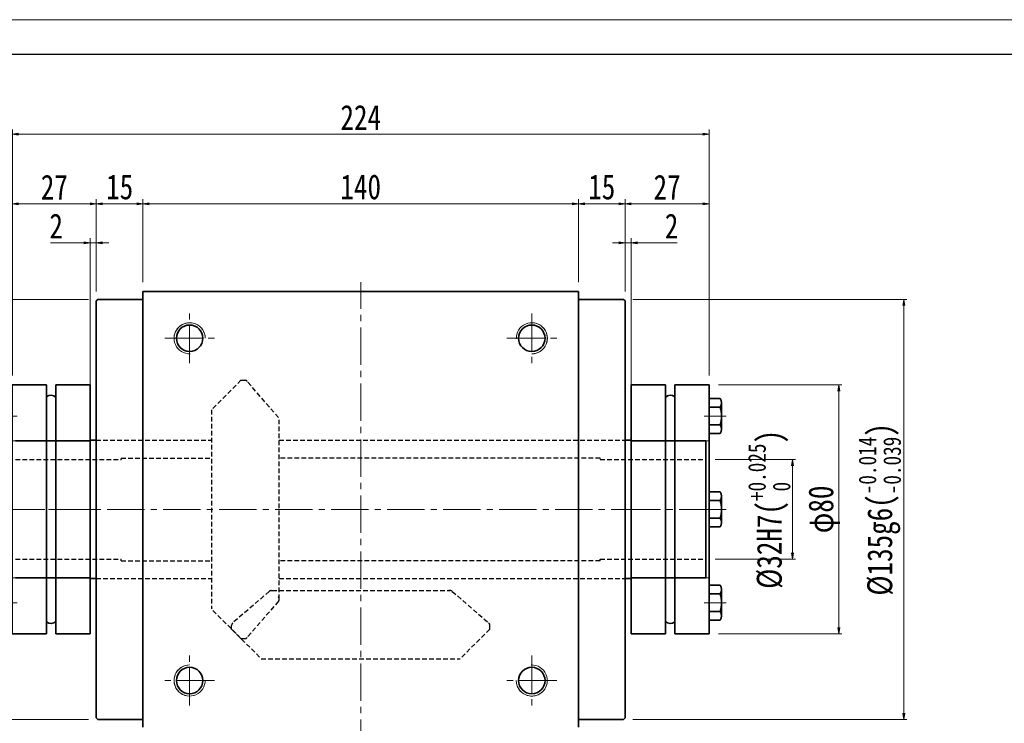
# Model space of a CAD drawing. Header units: millimetres. Extents: x -19 to 933, y -24 to 638.
# Tile 4 of 8: x 141 to 457, y 412 to 638. Entities that reach past the tile are written whole.
import ezdxf

# ---------------------------------------------------------------- set-up
doc = ezdxf.new("R2010")
doc.units = ezdxf.units.MM
doc.set_wipeout_variables(frame=1)
for name, pattern in [('DASHED', [0.75, 0.5, -0.25]), ('点画线', [18, 12, -2, 2, -2]), ('虚线', [2, 1, -1])]:
    doc.linetypes.add(name, pattern=pattern)
for name, color, linetype, lineweight in [('中心线层', 1, '点画线', 18), ('图框_外框线', 7, 'Continuous', 18), ('尺寸线层', 3, 'Continuous', 18), ('粗实线层', 7, 'Continuous', 35)]:
    doc.layers.add(name, color=color, linetype=linetype, lineweight=lineweight)
doc.styles.add('宋体', font='SimSun.ttf', dxfattribs={"width": 0.8})
doc.dimstyles.new('A水平标注$0', dxfattribs={"dimtxt": 3.5, "dimasz": 2, "dimexe": 1.5, "dimexo": 3, "dimgap": 1.1, "dimtad": 1, "dimtoh": 1, "dimdec": 4, "dimdsep": 46, "dimtxsty": '宋体', "dimblk": 'OPEN', "dimcen": 3, "dimclrd": 3, "dimclre": 3, "dimclrt": 6, "dimadec": 0, "dimazin": 0, "dimtm": 1e-09, "dimtfac": 1, "dimtdec": 4, "dimtix": 1, "dimtmove": 0, "dimatfit": 3, "dimldrblk": 'OPEN', "dimfxl": 0, "dimlwd": 13, "dimlwe": 13, "dimarcsym": 0})
doc.dimstyles.new('D直径标注φ25', dxfattribs={"dimtxt": 3.5, "dimasz": 2, "dimexe": 1, "dimexo": 3, "dimtad": 1, "dimtoh": 1, "dimdec": 1, "dimdsep": 46, "dimtxsty": '宋体', "dimblk": 'OPEN', "dimcen": 3, "dimclrd": 3, "dimclre": 3, "dimclrt": 130, "dimadec": 0, "dimazin": 0, "dimtm": 1e-09, "dimtfac": 1, "dimtdec": 1, "dimtmove": 0, "dimatfit": 0, "dimldrblk": 'OPEN', "dimfxl": 0, "dimlwd": 13, "dimlwe": 13, "dimarcsym": 0})

# ---------------------------------------------------------------- blocks, each defined once
blk = doc.blocks.new('_Open')
at = {"color": 0, "linetype": 'ByBlock', "lineweight": -2}
for p, q in [((-1, 0.17), (0, 0)), ((-1, -0.17), (0, 0)), ((0, 0), (-1, 0))]:
    blk.add_line(p, q, dxfattribs=at)
blk = doc.blocks.new('*D15')
at = {"layer": 'Defpoints', "color": 0, "transparency": 16777216}
for p in [(320.3, 578.87), (180.3, 550.66), (320.3, 550.66)]:
    blk.add_point(p, dxfattribs=at)
at = {"layer": '尺寸线层', "color": 3, "lineweight": 13, "transparency": 16777216}
for p, q in [((180.3, 553.66), (180.3, 580.37)), ((320.3, 553.66), (320.3, 580.37)), ((182.3, 578.87), (318.3, 578.87))]:
    blk.add_line(p, q, dxfattribs=at)
at = {"layer": '尺寸线层', "color": 3, "lineweight": 13, "transparency": 16777216, "xscale": 2, "yscale": 2, "zscale": 2, "rotation": 180}
blk.add_blockref('_Open', (180.3, 578.87), dxfattribs=at)
at = {"layer": '尺寸线层', "color": 3, "lineweight": 13, "transparency": 16777216, "xscale": 2, "yscale": 2, "zscale": 2}
blk.add_blockref('_Open', (320.3, 578.87), dxfattribs=at)
at = {"layer": '尺寸线层', "color": 6, "transparency": 16777216, "insert": (250.3, 584.28), "char_height": 8, "attachment_point": 5, "style": '宋体', "bg_fill": 3, "box_fill_scale": 1.1, "bg_fill_color": 257, "bg_fill_transparency": 0}
blk.add_mtext('140', dxfattribs=at)
blk = doc.blocks.new('*D16')
at = {"layer": 'Defpoints', "color": 0, "transparency": 16777216}
for p in [(165.3, 578.87), (165.3, 547.66), (180.3, 550.66)]:
    blk.add_point(p, dxfattribs=at)
at = {"layer": '尺寸线层', "color": 3, "lineweight": 13, "transparency": 16777216}
for p, q in [((165.3, 550.66), (165.3, 580.37)), ((180.3, 553.66), (180.3, 580.37)), ((178.3, 578.87), (167.3, 578.87))]:
    blk.add_line(p, q, dxfattribs=at)
at = {"layer": '尺寸线层', "color": 3, "lineweight": 13, "transparency": 16777216, "xscale": 2, "yscale": 2, "zscale": 2, "rotation": 180}
blk.add_blockref('_Open', (165.3, 578.87), dxfattribs=at)
at = {"layer": '尺寸线层', "color": 3, "lineweight": 13, "transparency": 16777216, "xscale": 2, "yscale": 2, "zscale": 2}
blk.add_blockref('_Open', (180.3, 578.87), dxfattribs=at)
at = {"layer": '尺寸线层', "color": 6, "transparency": 16777216, "insert": (172.8, 584.26), "char_height": 8, "attachment_point": 5, "style": '宋体', "bg_fill": 3, "box_fill_scale": 1.1, "bg_fill_color": 257, "bg_fill_transparency": 0}
blk.add_mtext('15', dxfattribs=at)
blk = doc.blocks.new('*D17')
at = {"layer": 'Defpoints', "color": 0, "transparency": 16777216}
for p in [(335.3, 578.87), (320.3, 550.66), (335.3, 547.66)]:
    blk.add_point(p, dxfattribs=at)
at = {"layer": '尺寸线层', "color": 3, "lineweight": 13, "transparency": 16777216}
for p, q in [((320.3, 553.66), (320.3, 580.37)), ((335.3, 550.66), (335.3, 580.37)), ((322.3, 578.87), (333.3, 578.87))]:
    blk.add_line(p, q, dxfattribs=at)
at = {"layer": '尺寸线层', "color": 3, "lineweight": 13, "transparency": 16777216, "xscale": 2, "yscale": 2, "zscale": 2, "rotation": 180}
blk.add_blockref('_Open', (320.3, 578.87), dxfattribs=at)
at = {"layer": '尺寸线层', "color": 3, "lineweight": 13, "transparency": 16777216, "xscale": 2, "yscale": 2, "zscale": 2}
blk.add_blockref('_Open', (335.3, 578.87), dxfattribs=at)
at = {"layer": '尺寸线层', "color": 6, "transparency": 16777216, "insert": (327.8, 584.26), "char_height": 8, "attachment_point": 5, "style": '宋体', "bg_fill": 3, "box_fill_scale": 1.1, "bg_fill_color": 257, "bg_fill_transparency": 0}
blk.add_mtext('15', dxfattribs=at)
blk = doc.blocks.new('*D18')
at = {"layer": 'Defpoints', "color": 0, "transparency": 16777216}
for p in [(337.3, 566.37), (335.3, 547.66), (337.3, 501.91)]:
    blk.add_point(p, dxfattribs=at)
at = {"layer": '尺寸线层', "color": 3, "lineweight": 13, "transparency": 16777216}
for p, q in [((335.3, 550.66), (335.3, 567.87)), ((337.3, 504.91), (337.3, 567.87)), ((333.3, 566.37), (331.3, 566.37)), ((335.3, 566.37), (337.3, 566.37)), ((346.96, 566.37), (339.3, 566.37)), ((352, 566.37), (346.96, 566.37))]:
    blk.add_line(p, q, dxfattribs=at)
at = {"layer": '尺寸线层', "color": 3, "lineweight": 13, "transparency": 16777216, "xscale": 2, "yscale": 2, "zscale": 2}
blk.add_blockref('_Open', (335.3, 566.37), dxfattribs=at)
at = {"layer": '尺寸线层', "color": 3, "lineweight": 13, "transparency": 16777216, "xscale": 2, "yscale": 2, "zscale": 2, "rotation": 180}
blk.add_blockref('_Open', (337.3, 566.37), dxfattribs=at)
at = {"layer": '尺寸线层', "color": 6, "transparency": 16777216, "insert": (350.23, 571.74), "char_height": 8, "attachment_point": 5, "style": '宋体', "bg_fill": 3, "box_fill_scale": 1.1, "bg_fill_color": 257, "bg_fill_transparency": 0}
blk.add_mtext('2', dxfattribs=at)
blk = doc.blocks.new('*D19')
at = {"layer": 'Defpoints', "color": 0, "transparency": 16777216}
for p in [(163.3, 566.37), (165.3, 547.66), (163.3, 501.91)]:
    blk.add_point(p, dxfattribs=at)
at = {"layer": '尺寸线层', "color": 3, "lineweight": 13, "transparency": 16777216}
for p, q in [((163.3, 504.91), (163.3, 567.87)), ((165.3, 550.66), (165.3, 567.87)), ((150.62, 566.37), (155.66, 566.37)), ((155.66, 566.37), (161.3, 566.37)), ((165.3, 566.37), (163.3, 566.37)), ((167.3, 566.37), (169.3, 566.37))]:
    blk.add_line(p, q, dxfattribs=at)
at = {"layer": '尺寸线层', "color": 3, "lineweight": 13, "transparency": 16777216, "xscale": 2, "yscale": 2, "zscale": 2}
blk.add_blockref('_Open', (163.3, 566.37), dxfattribs=at)
at = {"layer": '尺寸线层', "color": 3, "lineweight": 13, "transparency": 16777216, "xscale": 2, "yscale": 2, "zscale": 2, "rotation": 180}
blk.add_blockref('_Open', (165.3, 566.37), dxfattribs=at)
at = {"layer": '尺寸线层', "color": 6, "transparency": 16777216, "insert": (152.39, 571.74), "char_height": 8, "attachment_point": 5, "style": '宋体', "bg_fill": 3, "box_fill_scale": 1.1, "bg_fill_color": 257, "bg_fill_transparency": 0}
blk.add_mtext('2', dxfattribs=at)
blk = doc.blocks.new('*X9')
at = {"layer": '中心线层', "linetype": '点画线', "lineweight": 18}
blk.add_line((-5.5, 0), (1.6, 0), dxfattribs=at)
at = {"layer": '粗实线层'}
for p, q in [((-4, 4.23), (-4, -4.23)), ((-3.57, 5.65), (0, 5.65)), ((0, 5.65), (0, -5.65)), ((0, 3.5), (0, -3.5)), ((-4, 0), (-4, -3.5)), ((-3.57, 2.82), (0, 2.82)), ((0, -2.82), (-3.57, -2.82)), ((-3.57, -5.65), (0, -5.65))]:
    blk.add_line(p, q, dxfattribs=at)
for centre, radius, start, end in [((-1.48, 4.23), 2.52, 145.8762, 214.1238), ((5, 0), 9.02, 161.76, 198.24), ((-1.48, -4.23), 2.52, 145.8762, 214.1238)]:
    blk.add_arc(centre, radius, start, end, dxfattribs=at)
blk = doc.blocks.new('343gh_1')
at = {"layer": '粗实线层'}
for p, q in [((-14, 40), (-25, 40)), ((-14, 40), (-14, -40)), ((-11, 40), (-11, -40)), ((0, 40), (-11, 40)), ((0, -40), (0, 40)), ((-25, -40), (-14, -40)), ((-11, -40), (0, -40))]:
    blk.add_line(p, q, dxfattribs=at)
at = {"layer": '粗实线层', "color": 6, "linetype": '虚线', "lineweight": 18}
for p, q in [((-25, 22), (0, 22)), ((-25, -22), (0, -22))]:
    blk.add_line(p, q, dxfattribs=at)
at = {"layer": '粗实线层'}
for centre, start, end in [((-12.61, 34.48), 43.1173, 129.3024), ((-12.61, -34.48), 230.6976, 316.8827)]:
    blk.add_arc(centre, 2.2, start, end, dxfattribs=at)
blk.add_wipeout([(-25, 0), (-25, 0.82), (-25, 0.82), (-25, 2.82), (-25, 2.82), (-25, 5.65), (-25, 5.65), (-28.57, 5.65), (-28.57, 5.65), (-28.59, 5.6), (-28.62, 5.56), (-28.65, 5.52), (-28.67, 5.48), (-28.7, 5.43), (-28.72, 5.39), (-28.74, 5.34), (-28.76, 5.3), (-28.78, 5.25), (-28.8, 5.21), (-28.82, 5.16), (-28.84, 5.12), (-28.86, 5.07), (-28.87, 5.02), (-28.89, 4.97), (-28.9, 4.93), (-28.92, 4.88), (-28.93, 4.83), (-28.94, 4.78), (-28.95, 4.73), (-28.96, 4.68), (-28.97, 4.63), (-28.98, 4.58), (-28.98, 4.53), (-28.99, 4.48), (-28.99, 4.43), (-29, 4.38), (-29, 4.33), (-29, 4.28), (-29, 4.23), (-29, 4.23), (-29, 0.82), (-29, 0.82), (-29, 0.6), (-29, 0.6), (-29, 0.58), (-29, 0.56), (-29, 0.54), (-29, 0.52), (-29.01, 0.5), (-29.01, 0.48), (-29.01, 0.46), (-29.01, 0.44), (-29.01, 0.42), (-29.01, 0.4), (-29.01, 0.38), (-29.01, 0.36), (-29.01, 0.34), (-29.01, 0.32), (-29.01, 0.3), (-29.02, 0.28), (-29.02, 0.26), (-29.02, 0.24), (-29.02, 0.22), (-29.02, 0.2), (-29.02, 0.18), (-29.02, 0.16), (-29.02, 0.14), (-29.02, 0.12), (-29.02, 0.1), (-29.02, 0.08), (-29.02, 0.06), (-29.02, 0.04), (-29.02, 0.02), (-29.02, 0), (-29.02, 0), (-29.02, -0.02), (-29.02, -0.04), (-29.02, -0.06), (-29.02, -0.08), (-29.02, -0.1), (-29.02, -0.12), (-29.02, -0.14), (-29.02, -0.16), (-29.02, -0.18), (-29.02, -0.2), (-29.02, -0.22), (-29.02, -0.24), (-29.02, -0.26), (-29.02, -0.28), (-29.01, -0.3), (-29.01, -0.32), (-29.01, -0.34), (-29.01, -0.36), (-29.01, -0.38), (-29.01, -0.4), (-29.01, -0.42), (-29.01, -0.44), (-29.01, -0.46), (-29.01, -0.48), (-29.01, -0.5), (-29, -0.52), (-29, -0.54), (-29, -0.56), (-29, -0.58), (-29, -0.6), (-29, -0.6), (-29, -4.23), (-29, -4.23), (-29, -4.28), (-29, -4.33), (-29, -4.38), (-28.99, -4.43), (-28.99, -4.48), (-28.98, -4.53), (-28.98, -4.58), (-28.97, -4.63), (-28.96, -4.68), (-28.95, -4.73), (-28.94, -4.78), (-28.93, -4.83), (-28.92, -4.88), (-28.9, -4.93), (-28.89, -4.97), (-28.87, -5.02), (-28.86, -5.07), (-28.84, -5.12), (-28.82, -5.16), (-28.8, -5.21), (-28.78, -5.25), (-28.76, -5.3), (-28.74, -5.34), (-28.72, -5.39), (-28.7, -5.43), (-28.67, -5.48), (-28.65, -5.52), (-28.62, -5.56), (-28.59, -5.6), (-28.57, -5.65), (-28.57, -5.65), (-25, -5.65), (-25, -5.65), (-25, -2.82), (-25, -2.82)]).dxf.layer = '粗实线层'
at = {"layer": '中心线层'}
blk.add_line((2.67, 0), (-28, 0), dxfattribs=at)
at = {"layer": '粗实线层'}
blk.add_line((-25, 40), (-25, -40), dxfattribs=at)
blk.add_blockref('*X9', (-25, 0), dxfattribs=at)
for points in [[(-25, 30), (-25, 30.82), (-25, 30.82), (-25, 32.82), (-25, 32.82), (-25, 35.65), (-25, 35.65), (-28.57, 35.65), (-28.57, 35.65), (-28.59, 35.6), (-28.62, 35.56), (-28.65, 35.52), (-28.67, 35.48), (-28.7, 35.43), (-28.72, 35.39), (-28.74, 35.34), (-28.76, 35.3), (-28.78, 35.25), (-28.8, 35.21), (-28.82, 35.16), (-28.84, 35.12), (-28.86, 35.07), (-28.87, 35.02), (-28.89, 34.97), (-28.9, 34.93), (-28.92, 34.88), (-28.93, 34.83), (-28.94, 34.78), (-28.95, 34.73), (-28.96, 34.68), (-28.97, 34.63), (-28.98, 34.58), (-28.98, 34.53), (-28.99, 34.48), (-28.99, 34.43), (-29, 34.38), (-29, 34.33), (-29, 34.28), (-29, 34.23), (-29, 34.23), (-29, 30.82), (-29, 30.82), (-29, 30.6), (-29, 30.6), (-29, 30.58), (-29, 30.56), (-29, 30.54), (-29, 30.52), (-29.01, 30.5), (-29.01, 30.48), (-29.01, 30.46), (-29.01, 30.44), (-29.01, 30.42), (-29.01, 30.4), (-29.01, 30.38), (-29.01, 30.36), (-29.01, 30.34), (-29.01, 30.32), (-29.01, 30.3), (-29.02, 30.28), (-29.02, 30.26), (-29.02, 30.24), (-29.02, 30.22), (-29.02, 30.2), (-29.02, 30.18), (-29.02, 30.16), (-29.02, 30.14), (-29.02, 30.12), (-29.02, 30.1), (-29.02, 30.08), (-29.02, 30.06), (-29.02, 30.04), (-29.02, 30.02), (-29.02, 30), (-29.02, 30), (-29.02, 29.98), (-29.02, 29.96), (-29.02, 29.94), (-29.02, 29.92), (-29.02, 29.9), (-29.02, 29.88), (-29.02, 29.86), (-29.02, 29.84), (-29.02, 29.82), (-29.02, 29.8), (-29.02, 29.78), (-29.02, 29.76), (-29.02, 29.74), (-29.02, 29.72), (-29.01, 29.7), (-29.01, 29.68), (-29.01, 29.66), (-29.01, 29.64), (-29.01, 29.62), (-29.01, 29.6), (-29.01, 29.58), (-29.01, 29.56), (-29.01, 29.54), (-29.01, 29.52), (-29.01, 29.5), (-29, 29.48), (-29, 29.46), (-29, 29.44), (-29, 29.42), (-29, 29.4), (-29, 29.4), (-29, 25.77), (-29, 25.77), (-29, 25.72), (-29, 25.67), (-29, 25.62), (-28.99, 25.57), (-28.99, 25.52), (-28.98, 25.47), (-28.98, 25.42), (-28.97, 25.37), (-28.96, 25.32), (-28.95, 25.27), (-28.94, 25.22), (-28.93, 25.17), (-28.92, 25.12), (-28.9, 25.07), (-28.89, 25.03), (-28.87, 24.98), (-28.86, 24.93), (-28.84, 24.88), (-28.82, 24.84), (-28.8, 24.79), (-28.78, 24.75), (-28.76, 24.7), (-28.74, 24.66), (-28.72, 24.61), (-28.7, 24.57), (-28.67, 24.52), (-28.65, 24.48), (-28.62, 24.44), (-28.59, 24.4), (-28.57, 24.35), (-28.57, 24.35), (-25, 24.35), (-25, 24.35), (-25, 27.18), (-25, 27.18)], [(-25, -30), (-25, -29.18), (-25, -29.18), (-25, -27.18), (-25, -27.18), (-25, -24.35), (-25, -24.35), (-28.57, -24.35), (-28.57, -24.35), (-28.59, -24.4), (-28.62, -24.44), (-28.65, -24.48), (-28.67, -24.52), (-28.7, -24.57), (-28.72, -24.61), (-28.74, -24.66), (-28.76, -24.7), (-28.78, -24.75), (-28.8, -24.79), (-28.82, -24.84), (-28.84, -24.88), (-28.86, -24.93), (-28.87, -24.98), (-28.89, -25.03), (-28.9, -25.07), (-28.92, -25.12), (-28.93, -25.17), (-28.94, -25.22), (-28.95, -25.27), (-28.96, -25.32), (-28.97, -25.37), (-28.98, -25.42), (-28.98, -25.47), (-28.99, -25.52), (-28.99, -25.57), (-29, -25.62), (-29, -25.67), (-29, -25.72), (-29, -25.77), (-29, -25.77), (-29, -29.18), (-29, -29.18), (-29, -29.4), (-29, -29.4), (-29, -29.42), (-29, -29.44), (-29, -29.46), (-29, -29.48), (-29.01, -29.5), (-29.01, -29.52), (-29.01, -29.54), (-29.01, -29.56), (-29.01, -29.58), (-29.01, -29.6), (-29.01, -29.62), (-29.01, -29.64), (-29.01, -29.66), (-29.01, -29.68), (-29.01, -29.7), (-29.02, -29.72), (-29.02, -29.74), (-29.02, -29.76), (-29.02, -29.78), (-29.02, -29.8), (-29.02, -29.82), (-29.02, -29.84), (-29.02, -29.86), (-29.02, -29.88), (-29.02, -29.9), (-29.02, -29.92), (-29.02, -29.94), (-29.02, -29.96), (-29.02, -29.98), (-29.02, -30), (-29.02, -30), (-29.02, -30.02), (-29.02, -30.04), (-29.02, -30.06), (-29.02, -30.08), (-29.02, -30.1), (-29.02, -30.12), (-29.02, -30.14), (-29.02, -30.16), (-29.02, -30.18), (-29.02, -30.2), (-29.02, -30.22), (-29.02, -30.24), (-29.02, -30.26), (-29.02, -30.28), (-29.01, -30.3), (-29.01, -30.32), (-29.01, -30.34), (-29.01, -30.36), (-29.01, -30.38), (-29.01, -30.4), (-29.01, -30.42), (-29.01, -30.44), (-29.01, -30.46), (-29.01, -30.48), (-29.01, -30.5), (-29, -30.52), (-29, -30.54), (-29, -30.56), (-29, -30.58), (-29, -30.6), (-29, -30.6), (-29, -34.23), (-29, -34.23), (-29, -34.28), (-29, -34.33), (-29, -34.38), (-28.99, -34.43), (-28.99, -34.48), (-28.98, -34.53), (-28.98, -34.58), (-28.97, -34.63), (-28.96, -34.68), (-28.95, -34.73), (-28.94, -34.78), (-28.93, -34.83), (-28.92, -34.88), (-28.9, -34.93), (-28.89, -34.97), (-28.87, -35.02), (-28.86, -35.07), (-28.84, -35.12), (-28.82, -35.16), (-28.8, -35.21), (-28.78, -35.25), (-28.76, -35.3), (-28.74, -35.34), (-28.72, -35.39), (-28.7, -35.43), (-28.67, -35.48), (-28.65, -35.52), (-28.62, -35.56), (-28.59, -35.6), (-28.57, -35.65), (-28.57, -35.65), (-25, -35.65), (-25, -35.65), (-25, -32.82), (-25, -32.82)]]:
    blk.add_wipeout(points).dxf.layer = '粗实线层'
for p in [(-25, 30), (-25, -30)]:
    blk.add_blockref('*X9', p, dxfattribs=at)
blk = doc.blocks.new('*D26')
at = {"layer": 'Defpoints', "color": 0, "transparency": 16777216}
for p in [(361.3, 496.66), (361.3, 464.66), (389.12, 464.66)]:
    blk.add_point(p, dxfattribs=at)
at = {"layer": '尺寸线层', "color": 3, "lineweight": 13, "transparency": 16777216}
for p, q in [((364.3, 496.66), (390.12, 496.66)), ((389.12, 494.66), (389.12, 466.66)), ((364.3, 464.66), (390.12, 464.66))]:
    blk.add_line(p, q, dxfattribs=at)
at = {"layer": '尺寸线层', "color": 3, "lineweight": 13, "transparency": 16777216, "xscale": 2, "yscale": 2, "zscale": 2}
for p, rotation in [((389.12, 496.66), 90), ((389.12, 464.66), 270)]:
    blk.add_blockref('_Open', p, dxfattribs=dict(at, rotation=rotation))
at = {"layer": '尺寸线层', "color": 130, "transparency": 16777216, "insert": (381.64, 480.66), "char_height": 8, "attachment_point": 5, "rotation": 90, "style": '宋体'}
blk.add_mtext('{\\A1;\\A1;%%C32H7({\\H0.707107x;\\S+0.025^  0;})}', dxfattribs=at)
blk = doc.blocks.new('*D27')
at = {"layer": 'Defpoints', "color": 0, "transparency": 16777216}
for p in [(362.3, 520.66), (362.3, 440.66), (404, 440.66)]:
    blk.add_point(p, dxfattribs=at)
at = {"layer": '尺寸线层', "color": 3, "lineweight": 13, "transparency": 16777216}
for p, q in [((365.3, 520.66), (405, 520.66)), ((404, 518.66), (404, 442.66)), ((365.3, 440.66), (405, 440.66))]:
    blk.add_line(p, q, dxfattribs=at)
at = {"layer": '尺寸线层', "color": 3, "lineweight": 13, "transparency": 16777216, "xscale": 2, "yscale": 2, "zscale": 2}
for p, rotation in [((404, 520.66), 90), ((404, 440.66), 270)]:
    blk.add_blockref('_Open', p, dxfattribs=dict(at, rotation=rotation))
at = {"layer": '尺寸线层', "color": 130, "transparency": 16777216, "insert": (399.32, 480.66), "char_height": 8, "attachment_point": 5, "rotation": 90, "style": '宋体', "bg_fill": 3, "box_fill_scale": 1.1, "bg_fill_color": 257, "bg_fill_transparency": 0}
blk.add_mtext('φ80', dxfattribs=at)
blk = doc.blocks.new('*D28')
at = {"layer": 'Defpoints', "color": 0, "transparency": 16777216}
for p in [(334.8, 548.16), (334.8, 413.16), (424.89, 413.16)]:
    blk.add_point(p, dxfattribs=at)
at = {"layer": '尺寸线层', "color": 3, "lineweight": 13, "transparency": 16777216}
for p, q in [((337.8, 548.16), (425.89, 548.16)), ((424.89, 546.16), (424.89, 415.16)), ((337.8, 413.16), (425.89, 413.16))]:
    blk.add_line(p, q, dxfattribs=at)
at = {"layer": '尺寸线层', "color": 3, "lineweight": 13, "transparency": 16777216, "xscale": 2, "yscale": 2, "zscale": 2}
for p, rotation in [((424.89, 548.16), 90), ((424.89, 413.16), 270)]:
    blk.add_blockref('_Open', p, dxfattribs=dict(at, rotation=rotation))
at = {"layer": '尺寸线层', "color": 130, "transparency": 16777216, "insert": (417.16, 480.66), "char_height": 8, "attachment_point": 5, "rotation": 90, "style": '宋体'}
blk.add_mtext('{\\A1;\\A1;%%C135g6({\\H0.707107x;\\S-0.014^ -0.039;})}', dxfattribs=at)
blk = doc.blocks.new('*D29')
at = {"layer": 'Defpoints', "color": 0, "transparency": 16777216}
for p in [(165.8, 548.16), (90.12, 413.16), (165.8, 413.16)]:
    blk.add_point(p, dxfattribs=at)
at = {"layer": '尺寸线层', "color": 3, "lineweight": 13, "transparency": 16777216}
for p, q in [((162.8, 548.16), (89.12, 548.16)), ((90.12, 546.16), (90.12, 415.16)), ((162.8, 413.16), (89.12, 413.16))]:
    blk.add_line(p, q, dxfattribs=at)
at = {"layer": '尺寸线层', "color": 3, "lineweight": 13, "transparency": 16777216, "xscale": 2, "yscale": 2, "zscale": 2}
for p, rotation in [((90.12, 548.16), 90), ((90.12, 413.16), 270)]:
    blk.add_blockref('_Open', p, dxfattribs=dict(at, rotation=rotation))
at = {"layer": '尺寸线层', "color": 130, "transparency": 16777216, "insert": (82.39, 480.66), "char_height": 8, "attachment_point": 5, "rotation": 90, "style": '宋体'}
blk.add_mtext('{\\A1;\\A1;%%C135g6({\\H0.707107x;\\S-0.014^ -0.039;})}', dxfattribs=at)
blk = doc.blocks.new('*D31')
at = {"layer": 'Defpoints', "color": 0, "transparency": 16777216}
for p in [(138.3, 578.87), (165.3, 547.66), (138.3, 520.66)]:
    blk.add_point(p, dxfattribs=at)
at = {"layer": '尺寸线层', "color": 3, "lineweight": 13, "transparency": 16777216}
for p, q in [((138.3, 523.66), (138.3, 580.37)), ((165.3, 550.66), (165.3, 580.37)), ((163.3, 578.87), (140.3, 578.87))]:
    blk.add_line(p, q, dxfattribs=at)
at = {"layer": '尺寸线层', "color": 3, "lineweight": 13, "transparency": 16777216, "xscale": 2, "yscale": 2, "zscale": 2, "rotation": 180}
blk.add_blockref('_Open', (138.3, 578.87), dxfattribs=at)
at = {"layer": '尺寸线层', "color": 3, "lineweight": 13, "transparency": 16777216, "xscale": 2, "yscale": 2, "zscale": 2}
blk.add_blockref('_Open', (165.3, 578.87), dxfattribs=at)
at = {"layer": '尺寸线层', "color": 6, "transparency": 16777216, "insert": (151.8, 584.24), "char_height": 8, "attachment_point": 5, "style": '宋体', "bg_fill": 3, "box_fill_scale": 1.1, "bg_fill_color": 257, "bg_fill_transparency": 0}
blk.add_mtext('27', dxfattribs=at)
blk = doc.blocks.new('*D32')
at = {"layer": 'Defpoints', "color": 0, "transparency": 16777216}
for p in [(138.3, 601.29), (138.3, 520.66), (362.3, 520.66)]:
    blk.add_point(p, dxfattribs=at)
at = {"layer": '尺寸线层', "color": 3, "lineweight": 13, "transparency": 16777216}
for p, q in [((138.3, 523.66), (138.3, 602.79)), ((362.3, 523.66), (362.3, 602.79)), ((360.3, 601.29), (140.3, 601.29))]:
    blk.add_line(p, q, dxfattribs=at)
at = {"layer": '尺寸线层', "color": 3, "lineweight": 13, "transparency": 16777216, "xscale": 2, "yscale": 2, "zscale": 2, "rotation": 180}
blk.add_blockref('_Open', (138.3, 601.29), dxfattribs=at)
at = {"layer": '尺寸线层', "color": 3, "lineweight": 13, "transparency": 16777216, "xscale": 2, "yscale": 2, "zscale": 2}
blk.add_blockref('_Open', (362.3, 601.29), dxfattribs=at)
at = {"layer": '尺寸线层', "color": 6, "transparency": 16777216, "insert": (250.3, 606.65), "char_height": 8, "attachment_point": 5, "style": '宋体', "bg_fill": 3, "box_fill_scale": 1.1, "bg_fill_color": 257, "bg_fill_transparency": 0}
blk.add_mtext('224', dxfattribs=at)
blk = doc.blocks.new('*D33')
at = {"layer": 'Defpoints', "color": 0, "transparency": 16777216}
for p in [(362.3, 578.87), (335.3, 547.66), (362.3, 520.66)]:
    blk.add_point(p, dxfattribs=at)
at = {"layer": '尺寸线层', "color": 3, "lineweight": 13, "transparency": 16777216}
for p, q in [((335.3, 550.66), (335.3, 580.37)), ((362.3, 523.66), (362.3, 580.37)), ((337.3, 578.87), (360.3, 578.87))]:
    blk.add_line(p, q, dxfattribs=at)
at = {"layer": '尺寸线层', "color": 3, "lineweight": 13, "transparency": 16777216, "xscale": 2, "yscale": 2, "zscale": 2, "rotation": 180}
blk.add_blockref('_Open', (335.3, 578.87), dxfattribs=at)
at = {"layer": '尺寸线层', "color": 3, "lineweight": 13, "transparency": 16777216, "xscale": 2, "yscale": 2, "zscale": 2}
blk.add_blockref('_Open', (362.3, 578.87), dxfattribs=at)
at = {"layer": '尺寸线层', "color": 6, "transparency": 16777216, "insert": (348.8, 584.24), "char_height": 8, "attachment_point": 5, "style": '宋体', "bg_fill": 3, "box_fill_scale": 1.1, "bg_fill_color": 257, "bg_fill_transparency": 0}
blk.add_mtext('27', dxfattribs=at)

msp = doc.modelspace()

# ---------------------------------------------------------------- linework, layer by layer
at = {"color": 6, "linetype": 'DASHED', "ltscale": 3}
for p, q in [((211.80288, 522.16131), (202.30288, 512.66131)), ((211.80288, 522.16131), (213.03443, 522.16131)), ((213.40162, 522.16131), (213.49137, 522.16131)), ((213.57026, 522.07019), (213.49137, 522.16131)), ((223.87243, 510.17033), (213.79046, 521.81584)), ((202.30288, 512.66131), (202.30288, 448.66131)), ((224.09788, 451.78544), (224.09788, 509.41552)), ((173.29788, 497.16131), (173.29788, 496.66131)), ((173.29788, 497.16131), (202.30288, 497.16131)), ((327.29788, 497.16131), (224.09788, 497.16131)), ((327.29788, 496.66131), (361.29788, 496.66131)), ((173.29788, 464.16131), (173.29788, 464.66131)), ((173.29788, 464.16131), (202.30288, 464.16131)), ((327.29788, 464.16131), (224.09788, 464.16131)), ((327.29788, 464.66131), (361.29788, 464.66131)), ((327.29788, 464.16131), (327.29788, 464.66131)), ((224.09788, 458.41131), (335.29788, 458.41131)), ((220.88299, 454.31734), (209.14335, 444.15389)), ((221.49371, 454.56131), (221.82263, 454.56131)), ((221.80108, 454.56131), (278.93759, 454.56131)), ((222.15274, 454.56131), (222.24631, 454.56131)), ((278.44303, 454.56131), (278.34946, 454.56131)), ((279.10205, 454.56131), (278.77313, 454.56131)), ((279.71277, 454.31734), (291.45241, 444.15389)), ((223.87243, 451.15229), (213.79046, 439.50678)), ((224.09788, 451.75779), (224.09788, 451.90709)), ((211.80288, 439.16131), (202.30288, 448.66131)), ((208.79788, 442.16631), (208.79788, 443.39785)), ((291.73086, 443.91282), (291.79788, 443.8548)), ((291.79788, 443.77146), (291.79788, 443.8548)), ((291.79788, 442.16631), (291.79788, 443.39785)), ((208.79788, 442.16631), (218.29788, 432.66631)), ((291.79788, 442.16631), (282.29788, 432.66631)), ((211.80288, 439.16131), (213.03443, 439.16131)), ((213.40162, 439.16131), (213.49137, 439.16131)), ((213.57026, 439.25243), (213.49137, 439.16131)), ((218.29788, 432.66631), (282.29788, 432.66631))]:
    msp.add_line(p, q, dxfattribs=at)
at = {"color": 7, "linetype": 'Continuous', "lineweight": 0}
for centre, start, end in [((195.29788, 535.66131), 0, 195), ((305.29788, 535.66131), 270, 105), ((195.29788, 425.66131), 90, 285), ((305.29788, 425.66131), 180, 15)]:
    msp.add_arc(centre, 5, start, end, dxfattribs=at)
at = {"color": 6, "linetype": 'DASHED', "ltscale": 3}
for centre, start, end in [((213.03443, 521.16131), 40.884, 90), ((221.53752, 453.56131), 90, 130.884), ((279.05824, 453.56131), 49.116, 90), ((223.09788, 451.90709), 0, 45), ((223.09788, 451.78544), 319.116, 360), ((209.79788, 443.39785), 130.884, 180), ((290.79788, 443.39785), 0, 49.116), ((213.03443, 440.16131), 270, 319.116)]:
    msp.add_arc(centre, 1, start, end, dxfattribs=at)
at = {"layer": '中心线层'}
for p, q in [((250.29788, 401.16131), (250.29788, 553.66131)), ((195.29788, 527.66131), (195.29788, 543.66131)), ((305.29788, 543.66131), (305.29788, 527.66131)), ((187.29788, 535.66131), (203.29788, 535.66131)), ((297.29788, 535.66131), (313.29788, 535.66131)), ((195.29788, 417.66131), (195.29788, 433.66131)), ((305.29788, 433.66131), (305.29788, 417.66131)), ((203.29788, 425.66131), (187.29788, 425.66131)), ((313.29788, 425.66131), (297.29788, 425.66131))]:
    msp.add_line(p, q, dxfattribs=at)
at = {"layer": '粗实线层'}
for p, q in [((165.79788, 548.16131), (165.29788, 547.66131)), ((165.29788, 547.66131), (165.29788, 413.66131)), ((180.29788, 548.16131), (165.79788, 548.16131)), ((180.29788, 410.66131), (180.29788, 550.66131)), ((180.29788, 550.66131), (320.29788, 550.66131)), ((320.29788, 410.66131), (320.29788, 550.66131)), ((320.29788, 548.16131), (334.79788, 548.16131)), ((334.79788, 548.16131), (335.29788, 547.66131)), ((335.29788, 547.66131), (335.29788, 413.66131)), ((361.29788, 502.66131), (361.29788, 458.66131)), ((335.29788, 458.41131), (337.29788, 458.41131)), ((361.29788, 458.66131), (337.29788, 458.66131)), ((165.79788, 413.16131), (165.29788, 413.66131)), ((180.29788, 413.16131), (165.79788, 413.16131)), ((320.29788, 413.16131), (334.79788, 413.16131)), ((334.79788, 413.16131), (335.29788, 413.66131))]:
    msp.add_line(p, q, dxfattribs=at)
at = {"layer": '粗实线层', "color": 6, "linetype": '虚线', "lineweight": 18}
msp.add_line((327.29788, 497.16131), (327.29788, 496.66131), dxfattribs=at)
at = {"layer": '粗实线层'}
for centre in [(195.29788, 535.66131), (305.29788, 535.66131), (195.29788, 425.66131), (305.29788, 425.66131)]:
    msp.add_circle(centre, 4.25, dxfattribs=at)
at = {"layer": '粗实线层', "lineweight": 18}
for centre, start, end in [((195.29788, 535.66131), 0, 271.9231652), ((305.29788, 535.66131), 270, 181.9231652), ((195.29788, 425.66131), 90, 1.9231652), ((305.29788, 425.66131), 180, 91.9231652)]:
    msp.add_arc(centre, 5, start, end, dxfattribs=at)

# ---------------------------------------------------------------- dimensions: what is measured, and where the dimension line sits
at = {"layer": '尺寸线层'}
dim = msp.add_linear_dim(base=(389.12232, 464.66131), p1=(361.29788, 496.66131), p2=(361.29788, 464.66131), angle=270, text='{\\A1;\\A1;%%C32H7({\\H0.707107x;\\S+0.025^  0;})}', dimstyle='D直径标注φ25', override={"dimtxt": 8, "dimgap": 0.5, "dimpost": 'φ<>', "dimtp": 0.025, "dimtm": 0, "dimtdec": 3, "dimtfill": 0, "dimtzin": 8}, dxfattribs=at)
dim.commit()
dim.dimension.update_dxf_attribs({"geometry": '*D26', "text_midpoint": (389.12232, 480.66131), "dimtype": 160})

# ---------------------------------------------------------------- next in the draw order: dimensions: what is measured, and where the dimension line sits
dim = msp.add_linear_dim(base=(320.29788, 578.87415), p1=(180.29788, 550.66131), p2=(320.29788, 550.66131), dimstyle='A水平标注$0', override={"dimtxt": 8, "dimgap": 1.5, "dimblk": 'Open', "dimtfill": 1, "dimtfillclr": 256}, dxfattribs=at)
dim.commit()
dim.dimension.update_dxf_attribs({"geometry": '*D15', "text_midpoint": (250.29788, 584.28476)})

# ---------------------------------------------------------------- next in the draw order: dimensions: what is measured, and where the dimension line sits
dim = msp.add_linear_dim(base=(165.29788, 578.87415), p1=(180.29788, 550.66131), p2=(165.29788, 547.66131), dimstyle='A水平标注$0', override={"dimtxt": 8, "dimgap": 1.5, "dimblk": 'Open', "dimtfill": 1, "dimtfillclr": 256}, dxfattribs=at)
dim.commit()
dim.dimension.update_dxf_attribs({"geometry": '*D16', "text_midpoint": (172.79788, 584.26242)})
dim = msp.add_linear_dim(base=(335.29788, 578.87415), p1=(320.29788, 550.66131), p2=(335.29788, 547.66131), angle=0, dimstyle='A水平标注$0', override={"dimtxt": 8, "dimgap": 1.5, "dimblk": 'Open', "dimtfill": 1, "dimtfillclr": 256}, dxfattribs=at)
dim.commit()
dim.dimension.update_dxf_attribs({"geometry": '*D17', "text_midpoint": (327.79788, 584.26242)})

# ---------------------------------------------------------------- next in the draw order: dimensions: what is measured, and where the dimension line sits
for base, p1, p2, picture, middle in [((163.29788, 566.37015), (165.29788, 547.66131), (163.29788, 501.91131), '*D19', (152.39012, 566.37015)), ((337.29788, 566.37015), (335.29788, 547.66131), (337.29788, 501.91131), '*D18', (350.23192, 566.37015))]:
    dim = msp.add_linear_dim(base=base, p1=p1, p2=p2, dimstyle='A水平标注$0', override={"dimtxt": 8, "dimgap": 1.5, "dimblk": 'Open', "dimtfill": 1, "dimtfillclr": 256}, dxfattribs=at)
    dim.commit()
    dim.dimension.update_dxf_attribs({"geometry": picture, "text_midpoint": middle, "dimtype": 160})

# ---------------------------------------------------------------- next in the draw order: linework, layer by layer
at = {"color": 6, "linetype": 'DASHED', "ltscale": 3}
msp.add_line((224.09788, 502.91131), (335.29788, 502.91131), dxfattribs=at)
at = {"layer": '粗实线层'}
for p, q in [((335.29788, 502.91131), (337.29788, 502.91131)), ((337.29788, 502.91131), (337.29788, 458.41131)), ((361.29788, 502.66131), (337.29788, 502.66131)), ((337.29788, 501.91131), (337.29788, 459.41131))]:
    msp.add_line(p, q, dxfattribs=at)

# ---------------------------------------------------------------- next in the draw order: block references
msp.add_blockref('343gh_1', (163.29788, 480.66131), dxfattribs=at)

# ---------------------------------------------------------------- next in the draw order: linework, layer by layer
at = {"color": 6, "linetype": 'DASHED', "ltscale": 3}
for p, q in [((165.29788, 502.91131), (202.30288, 502.91131)), ((139.29788, 496.66131), (173.29788, 496.66131)), ((139.29788, 464.66131), (173.29788, 464.66131)), ((165.29788, 458.41131), (202.30288, 458.41131))]:
    msp.add_line(p, q, dxfattribs=at)
at = {"layer": '中心线层'}
msp.add_line((132.79788, 480.66131), (343.80336, 480.66131), dxfattribs=at)
at = {"layer": '粗实线层'}
for p, q in [((139.29788, 502.66131), (163.29788, 502.66131)), ((165.29788, 502.91131), (163.29788, 502.91131)), ((163.29788, 502.91131), (163.29788, 458.41131)), ((163.29788, 501.91131), (163.29788, 459.41131)), ((139.29788, 458.66131), (163.29788, 458.66131)), ((165.29788, 458.41131), (163.29788, 458.41131))]:
    msp.add_line(p, q, dxfattribs=at)

# ---------------------------------------------------------------- next in the draw order: dimensions: what is measured, and where the dimension line sits
at = {"layer": '尺寸线层'}
dim = msp.add_linear_dim(base=(90.12101, 413.16131), p1=(165.79788, 548.16131), p2=(165.79788, 413.16131), angle=270, text='{\\A1;\\A1;%%C135g6({\\H0.707107x;\\S-0.014^ -0.039;})}', dimstyle='D直径标注φ25', override={"dimtxt": 8, "dimgap": 0.5, "dimpost": 'φ<>', "dimtp": -0.014, "dimtm": 0.039, "dimtdec": 3, "dimtfill": 0, "dimtzin": 8}, dxfattribs=at)
dim.commit()
dim.dimension.update_dxf_attribs({"geometry": '*D29', "text_midpoint": (82.38798, 480.66131)})

# ---------------------------------------------------------------- next in the draw order: block references
at = {"layer": '粗实线层', "xscale": -1}
msp.add_blockref('343gh_1', (337.29788, 480.66131), dxfattribs=at)

# ---------------------------------------------------------------- next in the draw order: dimensions: what is measured, and where the dimension line sits
at = {"layer": '尺寸线层'}
dim = msp.add_linear_dim(base=(138.29788, 578.87415), p1=(165.29788, 547.66131), p2=(138.29788, 520.66131), dimstyle='A水平标注$0', override={"dimtxt": 8, "dimgap": 1.5, "dimblk": 'Open', "dimtfill": 1, "dimtfillclr": 256}, dxfattribs=at)
dim.commit()
dim.dimension.update_dxf_attribs({"geometry": '*D31', "text_midpoint": (151.79788, 584.24007)})

# ---------------------------------------------------------------- next in the draw order: dimensions: what is measured, and where the dimension line sits
dim = msp.add_linear_dim(base=(403.99986, 440.66131), p1=(362.29788, 520.66131), p2=(362.29788, 440.66131), angle=270, dimstyle='D直径标注φ25', override={"dimtxt": 8, "dimgap": 0.5, "dimpost": 'φ<>'}, dxfattribs=at)
dim.commit()
dim.dimension.update_dxf_attribs({"geometry": '*D27', "text_midpoint": (399.32109, 480.66131)})

# ---------------------------------------------------------------- next in the draw order: dimensions: what is measured, and where the dimension line sits
dim = msp.add_linear_dim(base=(424.89234, 413.16131), p1=(334.79788, 548.16131), p2=(334.79788, 413.16131), angle=270, text='{\\A1;\\A1;%%C135g6({\\H0.707107x;\\S-0.014^ -0.039;})}', dimstyle='D直径标注φ25', override={"dimtxt": 8, "dimgap": 0.5, "dimpost": 'φ<>', "dimtp": -0.014, "dimtm": 0.039, "dimtdec": 3, "dimtfill": 0, "dimtzin": 8}, dxfattribs=at)
dim.commit()
dim.dimension.update_dxf_attribs({"geometry": '*D28', "text_midpoint": (417.15931, 480.66131)})

# ---------------------------------------------------------------- next in the draw order: dimensions: what is measured, and where the dimension line sits
dim = msp.add_linear_dim(base=(138.29788, 601.28665), p1=(362.29788, 520.66131), p2=(138.29788, 520.66131), dimstyle='A水平标注$0', override={"dimtxt": 8, "dimgap": 1.5, "dimblk": 'Open', "dimtfill": 1, "dimtfillclr": 256}, dxfattribs=at)
dim.commit()
dim.dimension.update_dxf_attribs({"geometry": '*D32', "text_midpoint": (250.29788, 606.65257)})

# ---------------------------------------------------------------- next in the draw order: dimensions: what is measured, and where the dimension line sits
dim = msp.add_linear_dim(base=(362.29788, 578.87415), p1=(335.29788, 547.66131), p2=(362.29788, 520.66131), dimstyle='A水平标注$0', override={"dimtxt": 8, "dimgap": 1.5, "dimblk": 'Open', "dimtfill": 1, "dimtfillclr": 256}, dxfattribs=at)
dim.commit()
dim.dimension.update_dxf_attribs({"geometry": '*D33', "text_midpoint": (348.79788, 584.24007)})

# ---------------------------------------------------------------- next in the draw order: linework, layer by layer
at = {"layer": '图框_外框线', "color": 3}
msp.add_lwpolyline([(-13.61156, -24.18001), (922.88967, -24.18001), (922.88967, 638.06015), (-13.61156, 638.06015)], close=True, dxfattribs=at)
at = {"layer": '图框_外框线', "color": 3, "lineweight": 25}
msp.add_lwpolyline([(42.13256, -13.03119), (911.74084, -13.03119), (911.74084, 626.91132), (42.13256, 626.91132)], close=True, dxfattribs=at)

doc.saveas('drawing.dxf')
